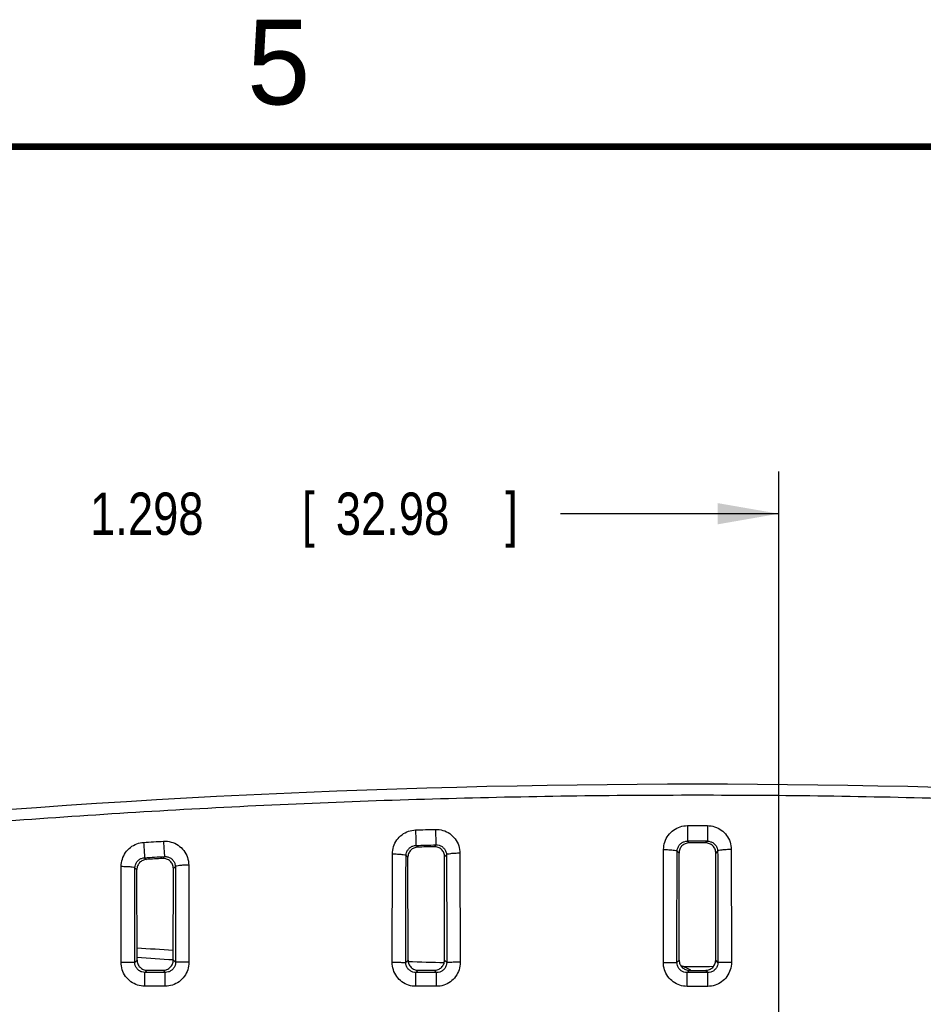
# Model space of a CAD drawing. Header units: inches. Extents: x 0 to 34, y 0 to 22.
# Tile 82 of 119: x 14.1 to 16.8, y 19 to 21.9. Entities that reach past the tile are written whole.
import ezdxf

# ---------------------------------------------------------------- set-up
doc = ezdxf.new("R2010")
doc.units = ezdxf.units.IN
doc.header["$LTSCALE"] = 1.87
doc.header["$MEASUREMENT"] = 0
doc.layers.get('0').update_dxf_attribs({"linetype": 'CONTINUOUS'})
doc.layers.add('DIMENSIONS', color=7, linetype='CONTINUOUS')
doc.styles.get("Standard").update_dxf_attribs({"font": 'txt', "width": 0.8})
doc.dimstyles.new('DIMSTYLE_1', dxfattribs={"dimtxt": 0.125, "dimasz": 0.18, "dimexe": 0.18, "dimexo": 0.0625, "dimgap": 0.09, "dimtad": 0, "dimtih": 1, "dimtoh": 1, "dimdec": 3, "dimzin": 4, "dimdsep": 46, "dimtxsty": 'STANDARD', "dimblk": '_FILLED', "dimblk1": '_FILLED', "dimblk2": '_FILLED', "dimcen": 0.09, "dimadec": 0, "dimazin": 0, "dimtp": 0.001, "dimtm": 0.001, "dimtfac": 1, "dimtdec": 3, "dimtofl": 0, "dimtmove": 0, "dimatfit": 3, "dimldrblk": '_FILLED', "dimfxl": 1, "dimtolj": 1, "dimtzin": 4, "dimarcsym": 0})

# ---------------------------------------------------------------- blocks, each defined once
blk = doc.blocks.new('_FILLED')
at = {"color": 0, "linetype": 'BYBLOCK'}
blk.add_solid([(0, 0), (-1, 0.174), (-1, -0.174)], dxfattribs=at)
blk = doc.blocks.new('*D5')
at = {"layer": 'DIMENSIONS', "color": 2, "linetype": 'CONTINUOUS'}
for p, q in [((16.3262, 18.2109), (16.3262, 20.5414)), ((17.6245, 17.3609), (17.6245, 20.5414)), ((16.3262, 20.4164), (15.6819, 20.4164)), ((17.6245, 20.4164), (17.9845, 20.4164))]:
    blk.add_line(p, q, dxfattribs=at)
at = {"layer": 'DIMENSIONS', "color": 2, "linetype": 'CONTINUOUS', "xscale": 0.18, "yscale": 0.18, "zscale": 0.18}
blk.add_blockref('_FILLED', (16.3262, 20.4164), dxfattribs=at)
at = {"layer": 'DIMENSIONS', "color": 2, "linetype": 'CONTINUOUS', "xscale": 0.18, "yscale": 0.18, "zscale": 0.18, "rotation": 180}
blk.add_blockref('_FILLED', (17.6245, 20.4164), dxfattribs=at)
at = {"layer": 'DIMENSIONS', "color": 2, "linetype": 'CONTINUOUS', "width": 0.8}
for s, p in [('1.298', (14.2944, 20.3539)), ('[', (14.9194, 20.3539)), ('32.98', (15.0194, 20.3539)), (']', (15.5194, 20.3539))]:
    blk.add_text(s, height=0.125, dxfattribs=at).set_placement(p)

msp = doc.modelspace()

# ---------------------------------------------------------------- linework, layer by layer
at = {"color": 7, "linetype": 'CONTINUOUS'}
for p, q in [((16.0567, 19.4957), (16.0568, 19.4497)), ((16.1157, 19.4957), (16.1156, 19.4497)), ((16.0567, 19.4497), (16.0618, 19.4446)), ((16.1105, 19.4446), (16.0618, 19.4446)), ((16.1156, 19.4497), (16.1105, 19.4446)), ((15.2559, 19.4371), (15.2611, 19.4321)), ((15.3147, 19.4388), (15.3096, 19.4335)), ((15.9857, 19.0921), (15.9865, 19.4251)), ((16.0265, 19.4201), (16.0319, 19.4146)), ((16.1459, 19.4201), (16.1405, 19.4146)), ((16.1859, 19.4251), (16.1867, 19.0921)), ((14.4552, 19.4009), (14.4605, 19.3959)), ((14.5137, 19.4044), (14.5083, 19.3987)), ((15.1856, 19.0922), (15.1862, 19.4123)), ((15.2265, 19.4075), (15.2321, 19.4021)), ((15.2324, 19.0986), (15.2321, 19.4021)), ((15.34, 19.0985), (15.3404, 19.4035)), ((15.3459, 19.4092), (15.3404, 19.4035)), ((15.3856, 19.4141), (15.3863, 19.0922)), ((16.0323, 19.0985), (16.0319, 19.4146)), ((16.1401, 19.0985), (16.1405, 19.4146)), ((14.3856, 19.0925), (14.3861, 19.3756)), ((14.4267, 19.3713), (14.4324, 19.3659)), ((14.4327, 19.0989), (14.4324, 19.3659)), ((14.5397, 19.0988), (14.54, 19.3687)), ((14.5458, 19.3748), (14.54, 19.3687)), ((14.5852, 19.3792), (14.5858, 19.0924)), ((14.4261, 19.0923), (14.4327, 19.0989)), ((14.5463, 19.0922), (14.5397, 19.0988)), ((15.2258, 19.092), (15.2324, 19.0986)), ((15.3466, 19.0919), (15.34, 19.0985)), ((16.0257, 19.0919), (16.0323, 19.0985)), ((16.1467, 19.0918), (16.1401, 19.0985)), ((14.4561, 19.0623), (14.4627, 19.0689)), ((14.5163, 19.0623), (14.5097, 19.0689)), ((15.2558, 19.062), (15.2624, 19.0686)), ((15.3166, 19.062), (15.31, 19.0686)), ((16.0557, 19.0619), (16.0623, 19.0685)), ((16.1167, 19.0619), (16.11, 19.0685)), ((16.0557, 19.0212), (16.0557, 19.0619)), ((16.1167, 19.0212), (16.1167, 19.0619))]:
    msp.add_line(p, q, dxfattribs=at)
at = {"color": 7, "linetype": 'CONTINUOUS', "const_width": 0.02}
msp.add_lwpolyline([(33.5, 21.5), (0.5, 21.5)], dxfattribs=at)
at = {"color": 7, "linetype": 'CONTINUOUS'}
for centre, radius, start, end in [((16.0862, -7.9197), 27.5375, 84.09115, 95.90885), ((16.0862, -7.9197), 27.3694, 89.93838, 90.06163), ((16.0862, 44.0803), 25, 266.20702, 266.45287), ((16.0862, 44.0803), 25, 268.04273, 268.2892), ((15.9902, 18.941), 0.1486, 66.0708, 71.1244), ((16.0862, 44.0803), 25, 269.89059, 270.10942), ((15.9902, 18.941), 0.1489, 59.0531, 65.8089)]:
    msp.add_arc(centre, radius, start, end, dxfattribs=at)
for points, knots in [([(18.9179, 19.437), (18.7932, 19.4501), (18.5432, 19.4746), (18.1673, 19.5061), (17.7902, 19.5325), (17.4123, 19.5536), (17.0338, 19.5695), (16.6549, 19.5801), (16.2758, 19.5854), (15.8966, 19.5854), (15.5175, 19.5801), (15.1386, 19.5695), (14.7601, 19.5536), (14.3821, 19.5325), (14.0051, 19.5061), (13.6292, 19.4746), (13.3792, 19.4501), (13.2545, 19.437)], [0, 0, 0, 0, 0.06631, 0.132812, 0.199446, 0.266168, 0.332946, 0.399757, 0.466584, 0.533416, 0.600244, 0.667054, 0.733832, 0.800554, 0.867189, 0.93369, 1, 1, 1, 1]), ([(15.1862, 19.4123), (15.1863, 19.4196), (15.1886, 19.4343), (15.1986, 19.454), (15.2139, 19.4698), (15.2331, 19.48), (15.2473, 19.4827), (15.2544, 19.4829)], [0, 0, 0, 0, 0.203152, 0.405155, 0.605392, 0.803636, 1, 1, 1, 1]), ([(15.2544, 19.4829), (15.2642, 19.4832), (15.2839, 19.4838), (15.3035, 19.4844), (15.3133, 19.4847)], [0, 0, 0, 0, 0.500024, 1, 1, 1, 1]), ([(15.2544, 19.4829), (15.2546, 19.4774), (15.2549, 19.4669), (15.2553, 19.453), (15.2558, 19.4433), (15.2558, 19.4385), (15.2559, 19.4371)], [0, 0, 0, 0, 0.363744, 0.686328, 0.911501, 1, 1, 1, 1]), ([(15.3133, 19.4847), (15.3207, 19.4849), (15.3356, 19.4829), (15.356, 19.4731), (15.3724, 19.4572), (15.3831, 19.4369), (15.3856, 19.4216), (15.3856, 19.4141)], [0, 0, 0, 0, 0.197051, 0.395253, 0.595416, 0.797441, 1, 1, 1, 1]), ([(15.3133, 19.4847), (15.3135, 19.4791), (15.3138, 19.4686), (15.3141, 19.4547), (15.3146, 19.445), (15.3146, 19.4402), (15.3147, 19.4388)], [0, 0, 0, 0, 0.363696, 0.686291, 0.911491, 1, 1, 1, 1]), ([(15.9865, 19.4251), (15.9865, 19.4325), (15.9889, 19.4475), (15.9992, 19.4676), (16.0151, 19.4834), (16.0349, 19.4934), (16.0495, 19.4957), (16.0567, 19.4957)], [0, 0, 0, 0, 0.203099, 0.405089, 0.605281, 0.803391, 1, 1, 1, 1]), ([(16.0567, 19.4957), (16.0665, 19.4957), (16.0862, 19.4958), (16.1059, 19.4957), (16.1157, 19.4957)], [0, 0, 0, 0, 0.5, 1, 1, 1, 1]), ([(16.1157, 19.4957), (16.1229, 19.4957), (16.1375, 19.4934), (16.1573, 19.4833), (16.1732, 19.4675), (16.1835, 19.4475), (16.1859, 19.4325), (16.1859, 19.4251)], [0, 0, 0, 0, 0.196957, 0.395134, 0.59532, 0.7974, 1, 1, 1, 1]), ([(14.3861, 19.3756), (14.3862, 19.3827), (14.3884, 19.3972), (14.398, 19.4166), (14.4128, 19.4323), (14.4314, 19.4428), (14.4453, 19.4458), (14.4522, 19.4462)], [0, 0, 0, 0, 0.20311, 0.405041, 0.605255, 0.803556, 1, 1, 1, 1]), ([(14.4522, 19.4462), (14.462, 19.4468), (14.4816, 19.4479), (14.5011, 19.4491), (14.5109, 19.4497)], [0, 0, 0, 0, 0.500039, 1, 1, 1, 1]), ([(14.4522, 19.4462), (14.4525, 19.4407), (14.4532, 19.4303), (14.4539, 19.4165), (14.4549, 19.407), (14.4548, 19.4022), (14.4552, 19.4009)], [0, 0, 0, 0, 0.364747, 0.687117, 0.911727, 1, 1, 1, 1]), ([(14.5109, 19.4497), (14.5184, 19.4501), (14.5337, 19.4485), (14.5546, 19.4389), (14.5716, 19.423), (14.5826, 19.4024), (14.5852, 19.3869), (14.5852, 19.3792)], [0, 0, 0, 0, 0.197256, 0.395518, 0.595621, 0.79752, 1, 1, 1, 1]), ([(14.5109, 19.4497), (14.5112, 19.4442), (14.5118, 19.4338), (14.5125, 19.42), (14.5134, 19.4105), (14.5134, 19.4057), (14.5137, 19.4044)], [0, 0, 0, 0, 0.364653, 0.687044, 0.911707, 1, 1, 1, 1]), ([(16.0265, 19.4201), (16.0265, 19.4232), (16.0276, 19.4295), (16.0321, 19.438), (16.0389, 19.4446), (16.0474, 19.4488), (16.0537, 19.4497), (16.0567, 19.4497)], [0, 0, 0, 0, 0.201066, 0.401897, 0.602216, 0.8016, 1, 1, 1, 1]), ([(16.0618, 19.4446), (16.0579, 19.4446), (16.0501, 19.4431), (16.0401, 19.4364), (16.0335, 19.4264), (16.0319, 19.4185), (16.0319, 19.4146)], [0, 0, 0, 0, 0.250154, 0.500352, 0.750344, 1, 1, 1, 1]), ([(16.1405, 19.4146), (16.1405, 19.4185), (16.1389, 19.4264), (16.1322, 19.4364), (16.1223, 19.4431), (16.1144, 19.4446), (16.1105, 19.4446)], [0, 0, 0, 0, 0.25075, 0.50112, 0.750929, 1, 1, 1, 1]), ([(16.1156, 19.4497), (16.1187, 19.4497), (16.125, 19.4488), (16.1335, 19.4446), (16.1403, 19.4379), (16.1448, 19.4295), (16.1459, 19.4232), (16.1459, 19.4201)], [0, 0, 0, 0, 0.19884, 0.398283, 0.598585, 0.799494, 1, 1, 1, 1]), ([(15.2265, 19.4075), (15.2266, 19.4106), (15.2276, 19.4167), (15.2319, 19.425), (15.2385, 19.4316), (15.2468, 19.4359), (15.2529, 19.437), (15.2559, 19.4371)], [0, 0, 0, 0, 0.200521, 0.401577, 0.602093, 0.801723, 1, 1, 1, 1]), ([(15.2611, 19.4321), (15.2573, 19.432), (15.2496, 19.4302), (15.2399, 19.4235), (15.2335, 19.4136), (15.232, 19.4059), (15.2321, 19.4021)], [0, 0, 0, 0, 0.25003, 0.500268, 0.75034, 1, 1, 1, 1]), ([(15.2559, 19.4371), (15.2657, 19.4374), (15.2853, 19.438), (15.3049, 19.4386), (15.3147, 19.4388)], [0, 0, 0, 0, 0.500061, 1, 1, 1, 1]), ([(15.3096, 19.4335), (15.3015, 19.4333), (15.2853, 19.4328), (15.2692, 19.4323), (15.2611, 19.4321)], [0, 0, 0, 0, 0.499999, 1, 1, 1, 1]), ([(15.3404, 19.4035), (15.3404, 19.4075), (15.3387, 19.4156), (15.3318, 19.4257), (15.3215, 19.4323), (15.3135, 19.4336), (15.3096, 19.4335)], [0, 0, 0, 0, 0.251428, 0.502312, 0.752029, 1, 1, 1, 1]), ([(15.3147, 19.4388), (15.3179, 19.4389), (15.3243, 19.4381), (15.333, 19.434), (15.3401, 19.4274), (15.3448, 19.4188), (15.3459, 19.4124), (15.3459, 19.4092)], [0, 0, 0, 0, 0.198952, 0.398443, 0.598718, 0.799538, 1, 1, 1, 1]), ([(15.9865, 19.4251), (15.9915, 19.4251), (16.0006, 19.4248), (16.0133, 19.4239), (16.0208, 19.4224), (16.0261, 19.4213), (16.0265, 19.4201)], [0, 0, 0, 0, 0.368752, 0.684865, 0.903828, 1, 1, 1, 1]), ([(16.0257, 19.0919), (16.0257, 19.1286), (16.0258, 19.2019), (16.026, 19.3113), (16.0263, 19.3839), (16.0265, 19.4201)], [0, 0, 0, 0, 0.33618, 0.669514, 1, 1, 1, 1]), ([(16.1859, 19.4251), (16.1809, 19.4251), (16.1718, 19.4248), (16.1591, 19.4239), (16.1516, 19.4224), (16.1463, 19.4213), (16.1459, 19.4201)], [0, 0, 0, 0, 0.368752, 0.684865, 0.903828, 1, 1, 1, 1]), ([(16.1459, 19.4201), (16.1461, 19.3839), (16.1463, 19.3113), (16.1466, 19.2019), (16.1467, 19.1286), (16.1467, 19.0918)], [0, 0, 0, 0, 0.330464, 0.663767, 1, 1, 1, 1]), ([(14.4267, 19.3713), (14.4267, 19.3743), (14.4277, 19.3804), (14.4319, 19.3886), (14.4382, 19.3951), (14.4462, 19.3995), (14.4522, 19.4008), (14.4552, 19.4009)], [0, 0, 0, 0, 0.200788, 0.40178, 0.602191, 0.801746, 1, 1, 1, 1]), ([(14.4605, 19.3959), (14.4568, 19.3956), (14.4493, 19.3937), (14.44, 19.387), (14.4338, 19.3772), (14.4324, 19.3696), (14.4324, 19.3659)], [0, 0, 0, 0, 0.249918, 0.500194, 0.75034, 1, 1, 1, 1]), ([(14.4552, 19.4009), (14.4649, 19.4015), (14.4844, 19.4027), (14.504, 19.4038), (14.5137, 19.4044)], [0, 0, 0, 0, 0.500072, 1, 1, 1, 1]), ([(14.5083, 19.3987), (14.5004, 19.3982), (14.4844, 19.3973), (14.4685, 19.3963), (14.4605, 19.3959)], [0, 0, 0, 0, 0.499998, 1, 1, 1, 1]), ([(14.54, 19.3687), (14.54, 19.3728), (14.5384, 19.3811), (14.5311, 19.3913), (14.5205, 19.3978), (14.5123, 19.3989), (14.5083, 19.3987)], [0, 0, 0, 0, 0.252061, 0.503406, 0.752892, 1, 1, 1, 1]), ([(14.5137, 19.4044), (14.5169, 19.4046), (14.5235, 19.4039), (14.5325, 19.3999), (14.5398, 19.3933), (14.5446, 19.3846), (14.5457, 19.3781), (14.5458, 19.3748)], [0, 0, 0, 0, 0.19917, 0.39873, 0.598938, 0.799626, 1, 1, 1, 1]), ([(15.1862, 19.4123), (15.1913, 19.4122), (15.2005, 19.412), (15.2133, 19.4112), (15.2208, 19.4097), (15.2262, 19.4087), (15.2265, 19.4074)], [0, 0, 0, 0, 0.368716, 0.685229, 0.904449, 1, 1, 1, 1]), ([(15.2258, 19.092), (15.2258, 19.1273), (15.2259, 19.1977), (15.2261, 19.3029), (15.2264, 19.3727), (15.2265, 19.4075)], [0, 0, 0, 0, 0.33606, 0.669352, 1, 1, 1, 1]), ([(15.3856, 19.4141), (15.3807, 19.414), (15.3716, 19.4138), (15.359, 19.4129), (15.3515, 19.4114), (15.3462, 19.4105), (15.3459, 19.4092)], [0, 0, 0, 0, 0.369532, 0.685756, 0.904458, 1, 1, 1, 1]), ([(15.3459, 19.4092), (15.346, 19.3743), (15.3463, 19.304), (15.3465, 19.1983), (15.3466, 19.1275), (15.3466, 19.0919)], [0, 0, 0, 0, 0.330527, 0.663831, 1, 1, 1, 1]), ([(14.3861, 19.3756), (14.3912, 19.3756), (14.4005, 19.3753), (14.4133, 19.3747), (14.4209, 19.3731), (14.4263, 19.3725), (14.4267, 19.3713)], [0, 0, 0, 0, 0.369348, 0.686723, 0.906208, 1, 1, 1, 1]), ([(14.4261, 19.0923), (14.4262, 19.1235), (14.4262, 19.1858), (14.4264, 19.2788), (14.4266, 19.3405), (14.4267, 19.3713)], [0, 0, 0, 0, 0.335835, 0.669134, 1, 1, 1, 1]), ([(14.5852, 19.3792), (14.5803, 19.3791), (14.5712, 19.3789), (14.5587, 19.3782), (14.5514, 19.3767), (14.5461, 19.376), (14.5458, 19.3748)], [0, 0, 0, 0, 0.371022, 0.687839, 0.90628, 1, 1, 1, 1]), ([(14.5458, 19.3748), (14.5459, 19.3437), (14.5461, 19.2811), (14.5463, 19.1869), (14.5463, 19.1238), (14.5463, 19.0922)], [0, 0, 0, 0, 0.330752, 0.664051, 1, 1, 1, 1]), ([(14.4327, 19.0989), (14.4327, 19.095), (14.4343, 19.0871), (14.441, 19.0771), (14.451, 19.0705), (14.4588, 19.0689), (14.4627, 19.0689)], [0, 0, 0, 0, 0.250204, 0.500586, 0.750667, 1, 1, 1, 1]), ([(14.5097, 19.0689), (14.5136, 19.0689), (14.5215, 19.0704), (14.5315, 19.0771), (14.5381, 19.0871), (14.5397, 19.0949), (14.5397, 19.0988)], [0, 0, 0, 0, 0.250631, 0.501117, 0.751025, 1, 1, 1, 1]), ([(15.2324, 19.0986), (15.2324, 19.0947), (15.234, 19.0868), (15.2407, 19.0768), (15.2507, 19.0702), (15.2585, 19.0686), (15.2624, 19.0686)], [0, 0, 0, 0, 0.25017, 0.50053, 0.750617, 1, 1, 1, 1]), ([(15.31, 19.0686), (15.3139, 19.0686), (15.3218, 19.0702), (15.3317, 19.0768), (15.3384, 19.0868), (15.34, 19.0947), (15.34, 19.0985)], [0, 0, 0, 0, 0.25057, 0.501047, 0.75098, 1, 1, 1, 1]), ([(16.0323, 19.0985), (16.0323, 19.0946), (16.0339, 19.0867), (16.0406, 19.0767), (16.0506, 19.0701), (16.0584, 19.0685), (16.0623, 19.0685)], [0, 0, 0, 0, 0.250132, 0.50047, 0.750564, 1, 1, 1, 1]), ([(16.11, 19.0685), (16.114, 19.0685), (16.1219, 19.0701), (16.1318, 19.0768), (16.1385, 19.0867), (16.1401, 19.0946), (16.1401, 19.0985)], [0, 0, 0, 0, 0.250512, 0.500982, 0.750939, 1, 1, 1, 1]), ([(14.3856, 19.0925), (14.3906, 19.0925), (14.4, 19.0925), (14.4124, 19.0926), (14.4208, 19.0922), (14.425, 19.0925), (14.4261, 19.0923)], [0, 0, 0, 0, 0.373791, 0.694254, 0.913845, 1, 1, 1, 1]), ([(14.4556, 19.0216), (14.4483, 19.0216), (14.4336, 19.0239), (14.4139, 19.0341), (14.3981, 19.05), (14.3879, 19.0701), (14.3856, 19.0851), (14.3856, 19.0925)], [0, 0, 0, 0, 0.197749, 0.395881, 0.595459, 0.796901, 1, 1, 1, 1]), ([(14.4561, 19.0623), (14.453, 19.0623), (14.4467, 19.0633), (14.4383, 19.0676), (14.4315, 19.0743), (14.4271, 19.0828), (14.4261, 19.0891), (14.4261, 19.0923)], [0, 0, 0, 0, 0.199141, 0.398019, 0.597508, 0.798109, 1, 1, 1, 1]), ([(14.4627, 19.0689), (14.4706, 19.0689), (14.4862, 19.0689), (14.5019, 19.0689), (14.5097, 19.0689)], [0, 0, 0, 0, 0.5, 1, 1, 1, 1]), ([(14.5858, 19.0924), (14.5858, 19.085), (14.5835, 19.07), (14.5733, 19.0499), (14.5575, 19.034), (14.5377, 19.0239), (14.523, 19.0215), (14.5158, 19.0215)], [0, 0, 0, 0, 0.202722, 0.404242, 0.603999, 0.802405, 1, 1, 1, 1]), ([(14.5463, 19.0922), (14.5463, 19.089), (14.5453, 19.0827), (14.541, 19.0742), (14.5342, 19.0675), (14.5257, 19.0632), (14.5194, 19.0623), (14.5163, 19.0623)], [0, 0, 0, 0, 0.201013, 0.401719, 0.601468, 0.800806, 1, 1, 1, 1]), ([(14.5858, 19.0924), (14.5809, 19.0924), (14.5717, 19.0924), (14.5597, 19.0925), (14.5515, 19.0922), (14.5474, 19.0924), (14.5463, 19.0922)], [0, 0, 0, 0, 0.375716, 0.695754, 0.914277, 1, 1, 1, 1]), ([(15.1856, 19.0922), (15.1906, 19.0922), (15.1999, 19.0922), (15.2122, 19.0922), (15.2206, 19.0919), (15.2247, 19.0922), (15.2258, 19.092)], [0, 0, 0, 0, 0.374278, 0.694634, 0.913956, 1, 1, 1, 1]), ([(15.2555, 19.0213), (15.2483, 19.0213), (15.2336, 19.0236), (15.2138, 19.0338), (15.1981, 19.0497), (15.1879, 19.0698), (15.1856, 19.0848), (15.1856, 19.0922)], [0, 0, 0, 0, 0.197816, 0.395984, 0.595555, 0.796956, 1, 1, 1, 1]), ([(15.2558, 19.062), (15.2527, 19.062), (15.2464, 19.063), (15.238, 19.0673), (15.2312, 19.074), (15.2268, 19.0825), (15.2258, 19.0888), (15.2258, 19.092)], [0, 0, 0, 0, 0.199204, 0.398139, 0.59762, 0.798169, 1, 1, 1, 1]), ([(15.2624, 19.0686), (15.2704, 19.0686), (15.2862, 19.0686), (15.302, 19.0686), (15.31, 19.0686)], [0, 0, 0, 0, 0.499999, 1, 1, 1, 1]), ([(15.3863, 19.0922), (15.3863, 19.0847), (15.384, 19.0698), (15.3738, 19.0496), (15.358, 19.0337), (15.3382, 19.0236), (15.3236, 19.0212), (15.3163, 19.0213)], [0, 0, 0, 0, 0.202765, 0.404329, 0.604099, 0.80247, 1, 1, 1, 1]), ([(15.3466, 19.0919), (15.3466, 19.0888), (15.3456, 19.0824), (15.3412, 19.0739), (15.3345, 19.0672), (15.326, 19.0629), (15.3197, 19.062), (15.3166, 19.062)], [0, 0, 0, 0, 0.201034, 0.401814, 0.601588, 0.800877, 1, 1, 1, 1]), ([(15.3863, 19.0922), (15.3814, 19.0922), (15.3722, 19.0921), (15.36, 19.0922), (15.3518, 19.0919), (15.3477, 19.0921), (15.3466, 19.0919)], [0, 0, 0, 0, 0.37524, 0.695384, 0.914172, 1, 1, 1, 1]), ([(15.9857, 19.0921), (15.9907, 19.0921), (16, 19.092), (16.0122, 19.0921), (16.0205, 19.0918), (16.0246, 19.092), (16.0257, 19.0919)], [0, 0, 0, 0, 0.374761, 0.695011, 0.914065, 1, 1, 1, 1]), ([(16.0557, 19.0212), (16.0484, 19.0212), (16.0338, 19.0235), (16.014, 19.0337), (15.9982, 19.0496), (15.988, 19.0697), (15.9857, 19.0846), (15.9857, 19.0921)], [0, 0, 0, 0, 0.197883, 0.396089, 0.595654, 0.797013, 1, 1, 1, 1]), ([(16.0557, 19.0619), (16.0526, 19.0619), (16.0463, 19.0629), (16.0378, 19.0671), (16.0311, 19.0739), (16.0267, 19.0824), (16.0257, 19.0887), (16.0257, 19.0919)], [0, 0, 0, 0, 0.19935, 0.398326, 0.59778, 0.798254, 1, 1, 1, 1]), ([(16.051, 19.0765), (16.0509, 19.0766), (16.0507, 19.0767), (16.0505, 19.0767), (16.0504, 19.0768)], [0, 0, 0, 0, 0.500405, 1, 1, 1, 1]), ([(16.0512, 19.0768), (16.0512, 19.0768), (16.0512, 19.0767), (16.0511, 19.0767), (16.0511, 19.0767)], [0, 0, 0, 0, 0.251181, 1, 1, 1, 1]), ([(16.1867, 19.0921), (16.1867, 19.0846), (16.1843, 19.0697), (16.1742, 19.0496), (16.1584, 19.0337), (16.1386, 19.0235), (16.1239, 19.0212), (16.1167, 19.0212)], [0, 0, 0, 0, 0.202784, 0.404359, 0.604107, 0.802347, 1, 1, 1, 1]), ([(16.1467, 19.0918), (16.1467, 19.0887), (16.1457, 19.0824), (16.1413, 19.0739), (16.1345, 19.0671), (16.1261, 19.0629), (16.1198, 19.0619), (16.1167, 19.0619)], [0, 0, 0, 0, 0.201073, 0.401896, 0.601668, 0.800818, 1, 1, 1, 1]), ([(16.1867, 19.0921), (16.1817, 19.0921), (16.1724, 19.092), (16.1602, 19.0921), (16.1519, 19.0918), (16.1478, 19.092), (16.1467, 19.0919)], [0, 0, 0, 0, 0.37476, 0.695011, 0.914064, 1, 1, 1, 1]), ([(14.4556, 19.0216), (14.4556, 19.0266), (14.4557, 19.036), (14.4555, 19.0485), (14.4562, 19.0569), (14.4557, 19.0612), (14.4561, 19.0623)], [0, 0, 0, 0, 0.373417, 0.693903, 0.913663, 1, 1, 1, 1]), ([(14.5163, 19.0623), (14.5063, 19.0623), (14.4862, 19.0623), (14.4661, 19.0623), (14.4561, 19.0623)], [0, 0, 0, 0, 0.500034, 1, 1, 1, 1]), ([(14.5158, 19.0215), (14.5158, 19.0266), (14.5159, 19.036), (14.5157, 19.0485), (14.5164, 19.0569), (14.5159, 19.0612), (14.5163, 19.0623)], [0, 0, 0, 0, 0.373422, 0.693911, 0.913672, 1, 1, 1, 1]), ([(15.2555, 19.0213), (15.2555, 19.0263), (15.2556, 19.0358), (15.2555, 19.0482), (15.2559, 19.0566), (15.2556, 19.0609), (15.2558, 19.062)], [0, 0, 0, 0, 0.373471, 0.693999, 0.913764, 1, 1, 1, 1]), ([(15.3166, 19.062), (15.3065, 19.062), (15.2862, 19.062), (15.2659, 19.062), (15.2558, 19.062)], [0, 0, 0, 0, 0.5, 1, 1, 1, 1]), ([(15.3163, 19.0213), (15.3163, 19.0263), (15.3164, 19.0357), (15.3163, 19.0482), (15.3166, 19.0566), (15.3164, 19.0608), (15.3166, 19.062)], [0, 0, 0, 0, 0.373474, 0.694003, 0.913768, 1, 1, 1, 1]), ([(16.1167, 19.0619), (16.1065, 19.0619), (16.0862, 19.0619), (16.0659, 19.0619), (16.0557, 19.0619)], [0, 0, 0, 0, 0.500031, 1, 1, 1, 1]), ([(14.5158, 19.0215), (14.5057, 19.0215), (14.4857, 19.0215), (14.4656, 19.0216), (14.4556, 19.0216)], [0, 0, 0, 0, 0.5, 1, 1, 1, 1]), ([(15.3163, 19.0213), (15.3062, 19.0213), (15.2859, 19.0213), (15.2657, 19.0213), (15.2555, 19.0213)], [0, 0, 0, 0, 0.5, 1, 1, 1, 1])]:
    msp.add_open_spline(points, degree=3, knots=knots, dxfattribs=at)
for points in [[(14.5397, 19.0991), (14.5042, 19.1013), (14.4686, 19.1036), (14.4331, 19.106)], [(16.0511, 19.0767), (16.0511, 19.0766), (16.0511, 19.0766), (16.051, 19.0765)], [(16.0623, 19.0685), (16.0703, 19.0685), (16.0862, 19.0685), (16.1021, 19.0685), (16.11, 19.0685)], [(16.1167, 19.0212), (16.1065, 19.0212), (16.0862, 19.0212), (16.0659, 19.0212), (16.0557, 19.0212)]]:
    msp.add_open_spline(points, degree=3, dxfattribs=at)

# ---------------------------------------------------------------- texts
at = {"color": 2, "linetype": 'CONTINUOUS'}
msp.add_text('5', height=0.25, dxfattribs=at).set_placement((14.7577, 21.6247))

# ---------------------------------------------------------------- dimensions: what is measured, and where the dimension line sits
at = {"layer": 'DIMENSIONS', "color": 2, "linetype": 'CONTINUOUS'}
dim = msp.add_linear_dim(base=(16.3262, 20.4164), p1=(17.6245, 17.3609), p2=(16.3262, 18.2109), angle=180, dimstyle='DIMSTYLE_1', dxfattribs=at)
dim.commit()
dim.dimension.update_dxf_attribs({"geometry": '*D5', "text_midpoint": (14.9569, 20.4164), "dimtype": 160})

doc.saveas('drawing.dxf')
